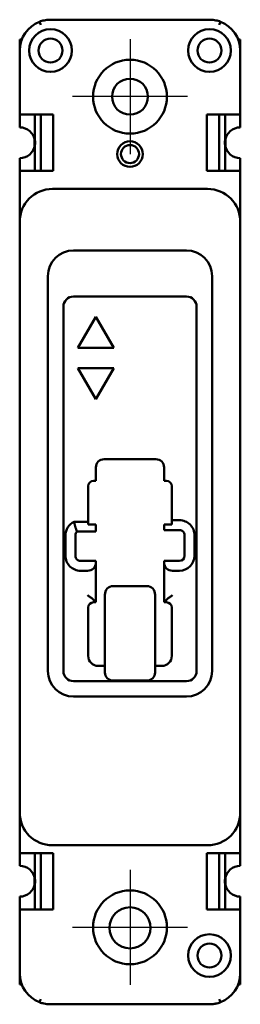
# Model space of a CAD drawing. Header units: inches. Extents: x 0 to 1.34, y -5.25 to 0.75.
import ezdxf

# ---------------------------------------------------------------- set-up
doc = ezdxf.new("R2010")
doc.units = ezdxf.units.IN
doc.header["$MEASUREMENT"] = 0
doc.layers.add('Center Mark (ANSI)', color=7, linetype='Continuous', lineweight=25)
doc.layers.add('Visible (ANSI)', color=7, linetype='Continuous', lineweight=50)

msp = doc.modelspace()

# ---------------------------------------------------------------- linework, layer by layer
at = {"layer": 'Center Mark (ANSI)', "linetype": 'Continuous'}
for p, q in [((0.672, 0.631), (0.672, -0.069)), ((1.022, 0.281), (0.322, 0.281)), ((0.672, -4.431), (0.672, -5.131)), ((1.022, -4.781), (0.322, -4.781))]:
    msp.add_line(p, q, dxfattribs=at)
at = {"layer": 'Visible (ANSI)'}
for p, q in [((0.1282, 0.719), (0.1211, 0.7377)), ((0.188, 0.75), (1.156, 0.75)), ((1.2158, 0.719), (1.2229, 0.7377)), ((0, 0.63), (0, 0.562)), ((0, 0.63), (0.0127, 0.63)), ((0, 0.63), (0.0127, 0.63)), ((1.344, 0.63), (1.3313, 0.63)), ((1.3313, 0.63), (1.344, 0.63)), ((1.344, 0.63), (1.344, 0.562)), ((0, 0.562), (0, 0.172)), ((1.344, 0.172), (1.344, 0.562)), ((0.02, 0.172), (0, 0.172)), ((0, 0.094), (0, 0.172)), ((0.02, 0.172), (0.203, 0.172)), ((0.093, 0.172), (0.093, 0.0137)), ((0.1294, 0.172), (0.1294, -0.172)), ((0.203, 0.172), (0.203, -0.172)), ((1.141, -0.172), (1.141, 0.172)), ((1.141, 0.172), (1.324, 0.172)), ((1.2146, -0.172), (1.2146, 0.172)), ((1.251, 0.0137), (1.251, 0.172)), ((1.344, 0.172), (1.324, 0.172)), ((1.344, 0.172), (1.344, 0.094)), ((0.09, 0.0271), (0.09, -0.0271)), ((1.254, -0.0271), (1.254, 0.0271)), ((0.093, -0.0137), (0.093, -0.172)), ((1.251, -0.172), (1.251, -0.0137)), ((0, -0.172), (0, -0.094)), ((1.344, -0.094), (1.344, -0.172)), ((0, -0.172), (0.02, -0.172)), ((0, -0.172), (0, -0.481)), ((0.203, -0.172), (0.02, -0.172)), ((1.324, -0.172), (1.141, -0.172)), ((1.324, -0.172), (1.344, -0.172)), ((1.344, -0.481), (1.344, -0.172)), ((1.144, -0.281), (0.2, -0.281)), ((0, -0.481), (0, -4.081)), ((1.344, -4.081), (1.344, -0.481)), ((1.016, -0.656), (0.328, -0.656)), ((0.172, -0.812), (0.172, -3.219)), ((1.172, -3.219), (1.172, -0.812)), ((0.328, -0.937), (1.016, -0.937)), ((0.266, -3.219), (0.266, -0.999)), ((1.078, -0.999), (1.078, -3.219)), ((0.355, -1.249), (0.464, -1.0602)), ((0.464, -1.0602), (0.573, -1.249)), ((0.573, -1.249), (0.355, -1.249)), ((0.355, -1.374), (0.573, -1.374)), ((0.464, -1.5628), (0.355, -1.374)), ((0.573, -1.374), (0.464, -1.5628)), ((0.464, -2.06), (0.464, -1.9784)), ((0.514, -1.9284), (0.83, -1.9284)), ((0.88, -1.9784), (0.88, -2.06)), ((0.417, -2.309), (0.417, -2.092)), ((0.449, -2.06), (0.464, -2.06)), ((0.88, -2.06), (0.895, -2.06)), ((0.927, -2.092), (0.927, -2.3)), ((0.417, -2.309), (0.3313, -2.309)), ((0.417, -2.326), (0.417, -2.309)), ((0.464, -2.326), (0.417, -2.326)), ((0.464, -2.369), (0.464, -2.326)), ((0.88, -2.326), (0.88, -2.36)), ((0.927, -2.326), (0.88, -2.326)), ((0.973, -2.3), (0.927, -2.3)), ((0.927, -2.3), (0.927, -2.326)), ((0.279, -2.392), (0.279, -2.5158)), ((0.339, -2.516), (0.339, -2.392)), ((0.3488, -2.369), (0.464, -2.369)), ((0.88, -2.36), (0.973, -2.36)), ((1.005, -2.392), (1.005, -2.516)), ((1.065, -2.516), (1.065, -2.392)), ((0.464, -2.548), (0.371, -2.548)), ((0.464, -2.558), (0.464, -2.548)), ((0.464, -2.8), (0.464, -2.558)), ((0.88, -2.548), (0.88, -2.558)), ((0.973, -2.548), (0.88, -2.548)), ((0.88, -2.558), (0.88, -2.8)), ((0.3712, -2.608), (0.414, -2.608)), ((0.93, -2.608), (0.973, -2.608)), ((0.519, -2.7546), (0.519, -2.9937)), ((0.569, -2.7012), (0.775, -2.7012)), ((0.825, -2.9937), (0.825, -2.7546)), ((0.464, -2.8), (0.449, -2.785)), ((0.449, -2.8), (0.464, -2.8)), ((0.895, -2.785), (0.88, -2.8)), ((0.88, -2.8), (0.895, -2.8)), ((0.417, -3.126), (0.417, -2.832)), ((0.927, -2.832), (0.927, -3.126)), ((0.519, -2.9937), (0.519, -3.2273)), ((0.825, -3.2273), (0.825, -2.9937)), ((0.519, -3.188), (0.479, -3.188)), ((0.865, -3.188), (0.825, -3.188)), ((1.016, -3.281), (0.328, -3.281)), ((0.569, -3.2773), (0.775, -3.2773)), ((0.328, -3.375), (1.016, -3.375)), ((0, -4.081), (0, -4.328)), ((1.344, -4.328), (1.344, -4.081)), ((0.2, -4.281), (1.144, -4.281)), ((0.02, -4.328), (0, -4.328)), ((0, -4.406), (0, -4.328)), ((0.02, -4.328), (0.203, -4.328)), ((0.093, -4.4863), (0.093, -4.328)), ((0.1294, -4.672), (0.1294, -4.328)), ((0.203, -4.328), (0.203, -4.672)), ((1.141, -4.672), (1.141, -4.328)), ((1.141, -4.328), (1.324, -4.328)), ((1.2146, -4.328), (1.2146, -4.672)), ((1.251, -4.328), (1.251, -4.4863)), ((1.344, -4.328), (1.324, -4.328)), ((1.344, -4.328), (1.344, -4.406)), ((0.09, -4.5271), (0.09, -4.4729)), ((1.254, -4.4729), (1.254, -4.5271)), ((0.093, -4.672), (0.093, -4.5137)), ((1.251, -4.5137), (1.251, -4.672)), ((0, -4.672), (0, -4.594)), ((1.344, -4.594), (1.344, -4.672)), ((0, -4.672), (0.02, -4.672)), ((0, -4.672), (0, -5.062)), ((0.203, -4.672), (0.02, -4.672)), ((1.324, -4.672), (1.141, -4.672)), ((1.324, -4.672), (1.344, -4.672)), ((1.344, -5.062), (1.344, -4.672)), ((0, -5.13), (0, -5.062)), ((1.344, -5.13), (1.344, -5.062)), ((0, -5.13), (0.0127, -5.13)), ((0.0127, -5.13), (0, -5.13)), ((0.0344, -5.13), (0.0344, -5.13)), ((1.3096, -5.13), (1.3096, -5.13)), ((1.344, -5.13), (1.3313, -5.13)), ((1.344, -5.13), (1.3313, -5.13)), ((0.188, -5.25), (1.156, -5.25))]:
    msp.add_line(p, q, dxfattribs=at)
for centre, radius in [((0.188, 0.562), 0.13), ((1.156, 0.562), 0.13), ((0.188, 0.562), 0.073), ((1.156, 0.562), 0.073), ((0.672, 0.281), 0.225), ((0.672, 0.281), 0.1095), ((0.672, -0.069), 0.078), ((0.672, -0.069), 0.055), ((0.672, -4.781), 0.225), ((0.672, -4.784), 0.125), ((1.156, -4.953), 0.13), ((1.156, -4.953), 0.073)]:
    msp.add_circle(centre, radius, dxfattribs=at)
for centre, radius, start, end in [((0.188, 0.562), 0.188, 110.84894, 180), ((1.156, 0.562), 0.188, 359.99997, 69.15105), ((0, 0), 0.094, 8.36488, 90), ((1.344, 0), 0.094, 90, 171.63512), ((0, 0), 0.094, 351.63512, 8.36488), ((1.344, 0), 0.094, 171.63512, 188.36488), ((0, 0), 0.094, 270, 351.63512), ((1.344, 0), 0.094, 188.36488, 270), ((0.2, -0.481), 0.2, 90, 180), ((1.144, -0.481), 0.2, 0, 90), ((0.328, -0.812), 0.156, 90, 180), ((1.016, -0.812), 0.156, 0, 90), ((0.328, -0.999), 0.062, 90, 180), ((1.016, -0.999), 0.062, 0, 90), ((0.514, -1.9784), 0.05, 90, 180), ((0.83, -1.9784), 0.05, 0, 90), ((0.449, -2.092), 0.032, 90, 179.99992), ((0.895, -2.092), 0.032, 0, 90), ((0.371, -2.392), 0.092, 115.54513, 179.99895), ((0.973, -2.392), 0.092, 0, 90.00053), ((0.371, -2.392), 0.032, 134.0302, 179.99697), ((0.973, -2.392), 0.032, 0, 90.00153), ((0.3708, -2.5162), 0.0918, 179.77892, 270.222), ((0.3708, -2.5162), 0.0318, 179.67162, 270.32974), ((0.973, -2.516), 0.092, 270, 0), ((0.973, -2.516), 0.032, 270, 0), ((0.414, -2.558), 0.05, 270, 0), ((0.93, -2.558), 0.05, 180, 270), ((0.449, -2.832), 0.032, 90, 180), ((0.895, -2.832), 0.032, 0, 90), ((0.479, -3.126), 0.062, 180, 270), ((0.865, -3.126), 0.062, 270, 0), ((0.328, -3.219), 0.156, 180, 270), ((0.328, -3.219), 0.062, 180, 270), ((0.569, -3.2273), 0.05, 180, 270), ((0.775, -3.2273), 0.05, 270, 0), ((1.016, -3.219), 0.062, 270, 0), ((1.016, -3.219), 0.156, 270, 0), ((0.2, -4.081), 0.2, 180, 270), ((1.144, -4.081), 0.2, 270, 0), ((0, -4.5), 0.094, 8.36488, 90), ((1.344, -4.5), 0.094, 90, 171.63512), ((0, -4.5), 0.094, 351.63512, 8.36488), ((1.344, -4.5), 0.094, 171.63512, 188.36488), ((0, -4.5), 0.094, 270, 351.63512), ((1.344, -4.5), 0.094, 188.36488, 270), ((0.188, -5.062), 0.188, 179.99996, 249.15139), ((1.156, -5.062), 0.188, 290.84858, 0)]:
    msp.add_arc(centre, radius, start, end, dxfattribs=at)
for centre, major_axis, ratio, start_param, end_param in [((0.569, -2.7546), (0, 0.0534), 0.936869, 0, 1.570796), ((0.775, -2.7546), (0, 0.0534), 0.936869, 4.712389, 6.283185), ((0.1282, -5.219), (-0.0071, -0.0187), 0.00001, 0.003828, 1.57271), ((1.2158, -5.219), (0.0071, -0.0187), 0.00001, 0.000053, 1.570824)]:
    msp.add_ellipse(centre, major_axis=major_axis, ratio=ratio, start_param=start_param, end_param=end_param, dxfattribs=at)
for points, knots in [([(0.188, 0.75), (0.1869, 0.75), (0.1858, 0.75), (0.1724, 0.7498), (0.1511, 0.7473), (0.1299, 0.741), (0.1211, 0.7377)], [-0.0078154, -0.0078154, -0.0078154, -0.0078154, 0, 0, 0.0857138, 0.1499991, 0.1499991, 0.1499991, 0.1499991]), ([(1.2229, 0.7377), (1.2141, 0.741), (1.1929, 0.7473), (1.1716, 0.7498), (1.1582, 0.75), (1.1571, 0.75), (1.156, 0.75)], [0, 0, 0, 0, 0.0642803, 0.1499875, 0.1499875, 0.1578146, 0.1578146, 0.1578146, 0.1578146]), ([(0.414, -2.7578), (0.4141, -2.7579), (0.4141, -2.7579), (0.4204, -2.7619), (0.4264, -2.7661), (0.4384, -2.7752), (0.4442, -2.7802), (0.449, -2.785)], [-0.5396831, -0.5396831, -0.5396831, -0.5396831, -0.5390546, -0.5390546, -0.4775026, -0.4775026, -0.4076576, -0.4076576, -0.4076576, -0.4076576]), ([(0.895, -2.785), (0.8998, -2.7802), (0.9056, -2.7752), (0.9176, -2.7661), (0.9236, -2.7619), (0.9299, -2.7579), (0.9299, -2.7579), (0.93, -2.7578)], [-0.1196901, -0.1196901, -0.1196901, -0.1196901, -0.0560681, -0.0560681, 0, 0, 0.0005724, 0.0005724, 0.0005724, 0.0005724]), ([(0.1211, -5.2377), (0.1298, -5.241), (0.1507, -5.2472), (0.1717, -5.2497), (0.1852, -5.25), (0.1866, -5.25), (0.188, -5.25)], [0, 0, 0, 0, 0.0634066, 0.1479486, 0.1479486, 0.1578716, 0.1578716, 0.1578716, 0.1578716]), ([(1.156, -5.25), (1.1561, -5.25), (1.1563, -5.25), (1.1564, -5.25), (1.166, -5.25), (1.1756, -5.2492), (1.1851, -5.2477), (1.1883, -5.2472), (1.1915, -5.2467), (1.1946, -5.246), (1.2042, -5.244), (1.2137, -5.2412), (1.2229, -5.2377)], [-0.0009336, -0.0009336, -0.0009336, -0.0009336, 0, 0, 0, 0.0672421, 0.0672421, 0.0672421, 0.0896561, 0.0896561, 0.0896561, 0.1568983, 0.1568983, 0.1568983, 0.1568983])]:
    msp.add_open_spline(points, degree=3, knots=knots, dxfattribs=at)
msp.add_open_spline([(0.3313, -2.309), (0.34, -2.3474), (0.3488, -2.369)], degree=2, dxfattribs=at)

doc.saveas('drawing.dxf')
